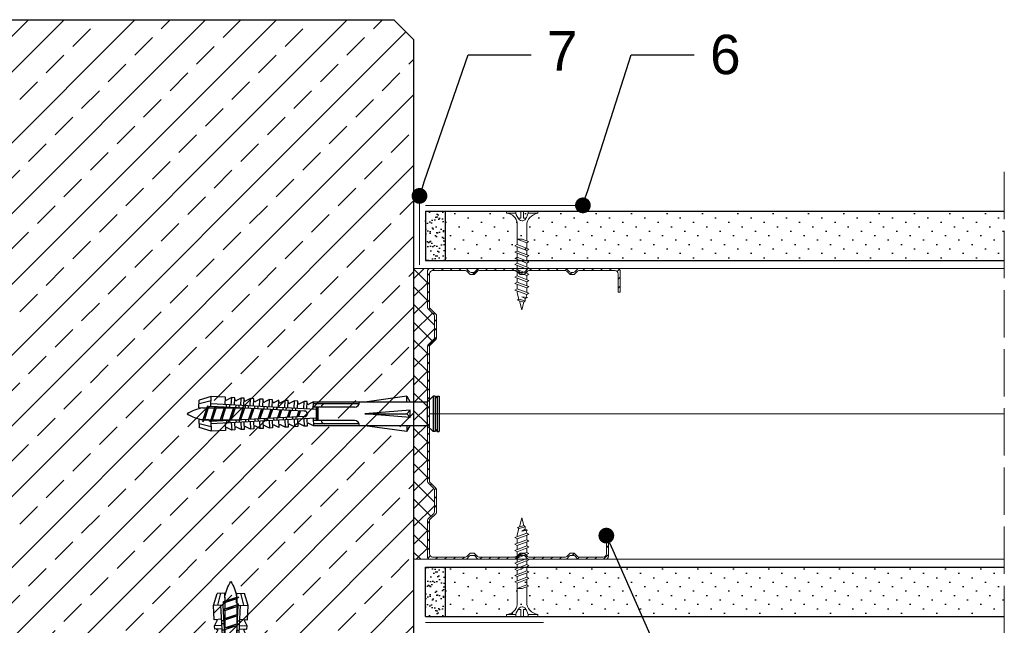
# Model space of a CAD drawing. Header units: millimetres. Extents: x 1245 to 3300, y 237 to 1534.
# Tile 14 of 16: x 2281 to 2531, y 1371 to 1524. Entities that reach past the tile are written whole.
import ezdxf
from ezdxf import colors
from ezdxf.entities.mleader import LeaderData, LeaderLine
from ezdxf.math import Vec2, Vec3

# ---------------------------------------------------------------- set-up
doc = ezdxf.new("R2010")
doc.units = ezdxf.units.MM
doc.linetypes.add('ACAD_ISO02W100', pattern=[15, 12, -3])
for name, color, linetype, lineweight in [('_ISOVER WELNA', 7, 'BATTING', 9), ('_RIGIPS AKCESORIA', 7, 'Continuous', 18), ('_RIGIPS G-K', 7, 'Continuous', 25), ('_RIGIPS PROFIL', 7, 'Continuous', 18), ('KRESKOWANIE', 7, 'Continuous', 9), ('OPISY', 7, 'Continuous', 9), ('PRZERYWANA', 7, 'ACAD_ISO02W100', 9)]:
    doc.layers.add(name, color=color, linetype=linetype, lineweight=lineweight)
doc.styles.get("Standard").update_dxf_attribs({"font": 'arial.ttf'})
doc.linetypes.add('BATTING', pattern='A,0.00254,-2.54,[134,ltypeshp.shx,S=2.54,R=0,X=-2.54,Y=0],-5.08,[134,ltypeshp.shx,S=2.54,R=180,X=2.54,Y=0],-2.54', length=10.16254)

# ---------------------------------------------------------------- blocks, each defined once
blk = doc.blocks.new('TN 25')
at = {"layer": '_RIGIPS AKCESORIA'}
for p, q in [((0, -0.84), (0, 7.16)), ((0, 7.16), (0.46, 7.16)), ((0.46, 7.16), (0.46, 4.78)), ((8.47, 4.46), (8.79, 5)), ((8.79, 5), (9.93, 2.01)), ((10.1, 4.46), (10.41, 5)), ((10.41, 5), (11.56, 2.01)), ((11.67, 4.46), (11.99, 5)), ((11.99, 5), (13.14, 2.01)), ((13.21, 4.46), (13.52, 5)), ((13.52, 5), (14.67, 2.01)), ((14.8, 4.46), (15.12, 5)), ((15.12, 5), (16.26, 2.01)), ((16.42, 4.46), (16.73, 5)), ((16.73, 5), (17.88, 2.01)), ((17.99, 4.46), (18.31, 5)), ((18.31, 5), (19.45, 2.01)), ((19.68, 4.46), (20, 5)), ((20, 5), (21.14, 2.01)), ((0.46, 4.78), (0, 4.78)), ((0, 3.5), (1.77, 3.5)), ((0, 2.83), (1.77, 2.83)), ((1.77, 3.5), (1.77, 4.2)), ((1.77, 2.83), (1.77, 2.18)), ((3.02, 4.46), (8.47, 4.46)), ((7.12, 4.46), (7.12, 3.18)), ((8.03, 2.01), (7.12, 4.46)), ((7.12, 3.18), (7.65, 1.53)), ((9.61, 1.51), (8.47, 4.46)), ((9, 4.46), (10.1, 4.46)), ((11.23, 1.51), (10.1, 4.46)), ((10.62, 4.46), (11.67, 4.46)), ((12.81, 1.51), (11.67, 4.46)), ((12.2, 4.46), (13.21, 4.46)), ((14.34, 1.51), (13.21, 4.46)), ((13.73, 4.46), (14.8, 4.46)), ((15.94, 1.51), (14.8, 4.46)), ((15.33, 4.46), (16.42, 4.46)), ((17.55, 1.51), (16.42, 4.46)), ((16.94, 4.46), (17.99, 4.46)), ((19.13, 1.51), (17.99, 4.46)), ((18.52, 4.46), (19.68, 4.46)), ((20.82, 1.51), (19.68, 4.46)), ((20.21, 4.46), (20.7, 4.46)), ((20.7, 4.46), (22.28, 3.98)), ((21.85, 1.83), (21.67, 3.28)), ((21.67, 3.28), (22.14, 2.4)), ((22.28, 3.98), (22.56, 4.37)), ((22.7, 2.36), (22.28, 3.98)), ((22.56, 4.37), (23.03, 2.71)), ((23.03, 2.71), (22.7, 2.36)), ((22.71, 3.85), (25, 3.24)), ((25, 3.24), (23.03, 2.71)), ((0.46, 1.64), (0, 1.64)), ((0.46, -0.84), (0.46, 1.64)), ((7.49, 2.01), (3.55, 2.01)), ((7.65, 1.53), (8.03, 2.01)), ((9.41, 2.01), (8.03, 2.01)), ((9.93, 2.01), (9.61, 1.51)), ((11.04, 2.01), (9.93, 2.01)), ((11.56, 2.01), (11.23, 1.51)), ((12.61, 2.01), (11.56, 2.01)), ((13.14, 2.01), (12.81, 1.51)), ((14.15, 2.01), (13.14, 2.01)), ((14.67, 2.01), (14.34, 1.51)), ((15.74, 2.01), (14.67, 2.01)), ((16.26, 2.01), (15.94, 1.51)), ((17.36, 2.01), (16.26, 2.01)), ((17.88, 2.01), (17.55, 1.51)), ((18.93, 2.01), (17.88, 2.01)), ((19.45, 2.01), (19.13, 1.51)), ((19.45, 2.01), (20.62, 2.01)), ((21.14, 2.01), (20.82, 1.51)), ((21.14, 2.01), (21.81, 2.12)), ((22.14, 2.4), (21.85, 1.83)), ((22.7, 2.36), (22.14, 2.4)), ((0, -0.84), (0.46, -0.84))]:
    blk.add_line(p, q, dxfattribs=at)
for centre, major_axis, ratio, start_param, end_param in [((3.09, 7.67), (0.17, 3.2), 0.826134, 1.773653, 3.180586), ((-0.04, 0.9), (0, 3.93), 0.848176, -0.720942, -0.151112), ((0.59, 4.62), (0, 2.81), 0.848176, 3.475072, 3.862535), ((1.66, 3.18), (0, 0.895), 0.848176, -1.552777, -0.720942), ((1.66, 3.18), (0, 0.895), 0.848176, 3.862535, 4.730408), ((3.37, -1.57), (0.28, 3.57), 0.832181, 0.035984, 1.430787), ((-2.73, 15.91), (0, 14.76), 0.848176, 3.399396, 3.475072)]:
    blk.add_ellipse(centre, major_axis=major_axis, ratio=ratio, start_param=start_param, end_param=end_param, dxfattribs=at)
blk = doc.blocks.new('CW 75 ULTRASTIL')
h = blk.add_hatch()
h.set_pattern_fill('ANSI31', color=256, scale=0.5, style=0)
h.paths.add_polyline_path([(106.07, 103.31, -0.414214), (106.87, 104.11), (115.19, 104.11, -0.198912), (115.55, 103.96), (116.25, 103.25, 0.198912), (116.61, 103.11), (117.19, 103.11, 0.198912), (117.55, 103.25), (118.25, 103.96, -0.198912), (118.61, 104.11), (127.89, 104.11, -0.198912), (128.25, 103.96), (128.95, 103.25, 0.198912), (129.31, 103.11), (129.89, 103.11, 0.198912), (130.25, 103.25), (130.95, 103.96, -0.198912), (131.31, 104.11), (140.59, 104.11, -0.198912), (140.95, 103.96), (141.65, 103.25, 0.198912), (142.01, 103.11), (142.59, 103.11, 0.198912), (142.95, 103.25), (143.65, 103.96, -0.198912), (144.01, 104.11), (153.17, 104.11, -0.414214), (153.97, 103.31), (153.97, 98.66), (154.52, 98.66), (154.52, 103.86, 0.414214), (153.72, 104.66), (144.01, 104.66, 0.198912), (143.65, 104.51), (142.95, 103.8, -0.198912), (142.59, 103.66), (142.01, 103.66, -0.198912), (141.65, 103.8), (140.95, 104.51, 0.198912), (140.59, 104.66), (131.31, 104.66, 0.198912), (130.95, 104.51), (130.25, 103.8, -0.198912), (129.89, 103.66), (129.31, 103.66, -0.198912), (128.95, 103.8), (128.25, 104.51, 0.198912), (127.89, 104.66), (118.61, 104.66, 0.198912), (118.25, 104.51), (117.55, 103.8, -0.198912), (117.19, 103.66), (116.61, 103.66, -0.198912), (116.25, 103.8), (115.55, 104.51, 0.198912), (115.19, 104.66), (106.32, 104.66, 0.414214), (105.52, 103.86), (105.52, 94.86, 0.198912), (105.67, 94.51), (107.17, 93, -0.198912), (107.32, 92.65), (107.32, 87.06, -0.198912), (107.17, 86.71), (105.67, 85.2, 0.198912), (105.52, 84.85), (105.52, 50.66, 0.198912), (105.67, 50.31), (107.17, 48.8, -0.198912), (107.32, 48.45), (107.32, 42.86, -0.198912), (107.17, 42.51), (105.67, 41, 0.198912), (105.52, 40.65), (105.52, 31.66, 0.414214), (106.32, 30.86), (115.19, 30.86, 0.198912), (115.55, 31), (116.25, 31.71, -0.198912), (116.61, 31.86), (117.19, 31.86, -0.198912), (117.55, 31.71), (118.25, 31, 0.198912), (118.61, 30.86), (127.89, 30.86, 0.198912), (128.25, 31), (128.95, 31.71, -0.198912), (129.31, 31.86), (129.89, 31.86, -0.198912), (130.25, 31.71), (130.95, 31, 0.198912), (131.31, 30.86), (140.59, 30.86, 0.198912), (140.95, 31), (141.65, 31.71, -0.198912), (142.01, 31.86), (142.59, 31.86, -0.198912), (142.95, 31.71), (143.65, 31, 0.198912), (144.01, 30.86), (150.72, 30.86, 0.414214), (151.52, 31.66), (151.52, 36.86), (150.97, 36.86), (150.97, 32.21, -0.414214), (150.17, 31.41), (144.01, 31.41, -0.198912), (143.65, 31.55), (142.95, 32.26, 0.198912), (142.59, 32.41), (142.01, 32.41, 0.198912), (141.65, 32.26), (140.95, 31.55, -0.198912), (140.59, 31.41), (131.31, 31.41, -0.198912), (130.95, 31.55), (130.25, 32.26, 0.198912), (129.89, 32.41), (129.31, 32.41, 0.198912), (128.95, 32.26), (128.25, 31.55, -0.198912), (127.89, 31.41), (118.61, 31.41, -0.198912), (118.25, 31.55), (117.55, 32.26, 0.198912), (117.19, 32.41), (116.61, 32.41, 0.198912), (116.25, 32.26), (115.55, 31.55, -0.198912), (115.19, 31.41), (106.87, 31.41, -0.414214), (106.07, 32.21), (106.07, 40.65, -0.198912), (106.22, 41), (107.72, 42.51, 0.198912), (107.87, 42.86), (107.87, 48.45, 0.198912), (107.72, 48.8), (106.22, 50.31, -0.198912), (106.07, 50.66), (106.07, 84.85, -0.198912), (106.22, 85.2), (107.72, 86.71, 0.198912), (107.87, 87.06), (107.87, 92.65, 0.198912), (107.72, 93), (106.22, 94.51, -0.198912), (106.07, 94.86)])
at = {"layer": '_RIGIPS PROFIL'}
for p, q in [((105.52, 103.86), (105.52, 94.86)), ((106.07, 103.31), (106.07, 94.86)), ((115.19, 104.66), (106.32, 104.66)), ((115.19, 104.11), (106.87, 104.11)), ((115.55, 104.51), (116.25, 103.8)), ((115.55, 103.96), (116.25, 103.25)), ((117.19, 103.66), (116.61, 103.66)), ((117.19, 103.11), (116.61, 103.11)), ((118.25, 104.51), (117.55, 103.8)), ((118.25, 103.96), (117.55, 103.25)), ((127.89, 104.66), (118.61, 104.66)), ((127.89, 104.11), (118.61, 104.11)), ((128.25, 104.51), (128.95, 103.8)), ((128.25, 103.96), (128.95, 103.25)), ((129.89, 103.66), (129.31, 103.66)), ((129.89, 103.11), (129.31, 103.11)), ((130.95, 104.51), (130.25, 103.8)), ((130.95, 103.96), (130.25, 103.25)), ((131.31, 104.66), (140.59, 104.66)), ((131.31, 104.11), (140.59, 104.11)), ((140.95, 104.51), (141.65, 103.8)), ((140.95, 103.96), (141.65, 103.25)), ((142.59, 103.66), (142.01, 103.66)), ((142.59, 103.11), (142.01, 103.11)), ((143.65, 104.51), (142.95, 103.8)), ((143.65, 103.96), (142.95, 103.25)), ((153.72, 104.66), (144.01, 104.66)), ((153.17, 104.11), (144.01, 104.11)), ((153.97, 98.66), (153.97, 103.31)), ((154.52, 98.66), (154.52, 103.86)), ((153.97, 98.66), (154.52, 98.66)), ((107.17, 93), (105.67, 94.51)), ((107.72, 93), (106.22, 94.51)), ((107.32, 92.65), (107.32, 87.06)), ((107.87, 92.65), (107.87, 87.06)), ((107.17, 86.71), (105.67, 85.2)), ((107.72, 86.71), (106.22, 85.2)), ((105.52, 84.85), (105.52, 50.66)), ((106.07, 84.85), (106.07, 50.66)), ((107.17, 48.8), (105.67, 50.31)), ((107.72, 48.8), (106.22, 50.31)), ((107.32, 42.86), (107.32, 48.45)), ((107.87, 42.86), (107.87, 48.45)), ((107.17, 42.51), (105.67, 41)), ((107.72, 42.51), (106.22, 41)), ((105.52, 31.66), (105.52, 40.65)), ((106.07, 32.21), (106.07, 40.65)), ((150.97, 36.86), (150.97, 32.21)), ((150.97, 36.86), (151.52, 36.86)), ((151.52, 36.86), (151.52, 31.66)), ((115.19, 30.86), (106.32, 30.86)), ((115.19, 31.41), (106.87, 31.41)), ((115.55, 31.55), (116.25, 32.26)), ((115.55, 31), (116.25, 31.71)), ((117.19, 32.41), (116.61, 32.41)), ((117.19, 31.86), (116.61, 31.86)), ((118.25, 31.55), (117.55, 32.26)), ((118.25, 31), (117.55, 31.71)), ((127.89, 31.41), (118.61, 31.41)), ((127.89, 30.86), (118.61, 30.86)), ((128.25, 31.55), (128.95, 32.26)), ((128.25, 31), (128.95, 31.71)), ((129.89, 32.41), (129.31, 32.41)), ((129.89, 31.86), (129.31, 31.86)), ((130.95, 31.55), (130.25, 32.26)), ((130.95, 31), (130.25, 31.71)), ((131.31, 31.41), (140.59, 31.41)), ((131.31, 30.86), (140.59, 30.86)), ((140.95, 31.55), (141.65, 32.26)), ((140.95, 31), (141.65, 31.71)), ((142.59, 32.41), (142.01, 32.41)), ((142.59, 31.86), (142.01, 31.86)), ((143.65, 31.55), (142.95, 32.26)), ((143.65, 31), (142.95, 31.71)), ((150.17, 31.41), (144.01, 31.41)), ((150.72, 30.86), (144.01, 30.86))]:
    blk.add_line(p, q, dxfattribs=at)
for centre, radius, start, end in [((106.32, 103.86), 0.8, 90, 180), ((106.87, 103.31), 0.8, 90, 180), ((115.19, 104.16), 0.5, 45, 90), ((115.19, 103.61), 0.5, 45, 90), ((116.61, 104.16), 0.5, 225, 270), ((116.61, 103.61), 0.5, 225, 270), ((117.19, 104.16), 0.5, 270, 315), ((117.19, 103.61), 0.5, 270, 315), ((118.61, 104.16), 0.5, 90, 135), ((118.61, 103.61), 0.5, 90, 135), ((127.89, 104.16), 0.5, 45, 90), ((127.89, 103.61), 0.5, 45, 90), ((129.31, 104.16), 0.5, 225, 270), ((129.31, 103.61), 0.5, 225, 270), ((129.89, 104.16), 0.5, 270, 315), ((129.89, 103.61), 0.5, 270, 315), ((131.31, 104.16), 0.5, 90, 135), ((131.31, 103.61), 0.5, 90, 135), ((140.59, 104.16), 0.5, 45, 90), ((140.59, 103.61), 0.5, 45, 90), ((142.01, 104.16), 0.5, 225, 270), ((142.01, 103.61), 0.5, 225, 270), ((142.59, 104.16), 0.5, 270, 315), ((142.59, 103.61), 0.5, 270, 315), ((144.01, 104.16), 0.5, 90, 135), ((144.01, 103.61), 0.5, 90, 135), ((153.17, 103.31), 0.8, 0, 90), ((153.72, 103.86), 0.8, 0, 90), ((106.02, 94.86), 0.5, 180, 225), ((106.57, 94.86), 0.5, 180, 225), ((106.82, 92.65), 0.5, 0, 45), ((107.37, 92.65), 0.5, 0, 45), ((106.02, 84.85), 0.5, 135, 180), ((106.57, 84.85), 0.5, 135, 180), ((106.82, 87.06), 0.5, 315, 0), ((107.37, 87.06), 0.5, 315, 0), ((106.02, 50.66), 0.5, 180, 225), ((106.57, 50.66), 0.5, 180, 225), ((106.82, 48.45), 0.5, 0, 45), ((107.37, 48.45), 0.5, 0, 45), ((106.82, 42.86), 0.5, 315, 0), ((107.37, 42.86), 0.5, 315, 0), ((106.02, 40.65), 0.5, 135, 180), ((106.57, 40.65), 0.5, 135, 180), ((106.32, 31.66), 0.8, 180, 270), ((106.87, 32.21), 0.8, 180, 270), ((115.19, 31.91), 0.5, 270, 315), ((115.19, 31.36), 0.5, 270, 315), ((116.61, 31.91), 0.5, 90, 135), ((116.61, 31.36), 0.5, 90, 135), ((117.19, 31.91), 0.5, 45, 90), ((117.19, 31.36), 0.5, 45, 90), ((118.61, 31.91), 0.5, 225, 270), ((118.61, 31.36), 0.5, 225, 270), ((127.89, 31.91), 0.5, 270, 315), ((127.89, 31.36), 0.5, 270, 315), ((129.31, 31.91), 0.5, 90, 135), ((129.31, 31.36), 0.5, 90, 135), ((129.89, 31.91), 0.5, 45, 90), ((129.89, 31.36), 0.5, 45, 90), ((131.31, 31.91), 0.5, 225, 270), ((131.31, 31.36), 0.5, 225, 270), ((140.59, 31.91), 0.5, 270, 315), ((140.59, 31.36), 0.5, 270, 315), ((142.01, 31.91), 0.5, 90, 135), ((142.01, 31.36), 0.5, 90, 135), ((142.59, 31.91), 0.5, 45, 90), ((142.59, 31.36), 0.5, 45, 90), ((144.01, 31.91), 0.5, 225, 270), ((144.01, 31.36), 0.5, 225, 270), ((150.17, 32.21), 0.8, 270, 0), ((150.72, 31.66), 0.8, 270, 0)]:
    blk.add_arc(centre, radius, start, end, dxfattribs=at)
blk = doc.blocks.new('kolek rozprezny komplet 60')
for p, q in [((390.66, 217.01), (390.76, 218.91)), ((393.75, 218.75), (390.71, 217.96)), ((393.81, 219.85), (390.76, 218.91)), ((393.68, 217.35), (393.81, 219.85)), ((420.47, 216.55), (393.71, 217.95)), ((397.41, 219.66), (393.81, 219.85)), ((397.31, 217.76), (397.41, 219.66)), ((397.67, 217.14), (397.71, 217.74)), ((399, 219.58), (397.82, 218.98)), ((398.47, 217.1), (398.5, 217.7)), ((398.9, 217.68), (399, 219.58)), ((399.8, 219.54), (399, 219.58)), ((399.7, 217.64), (399.8, 219.54)), ((400.07, 217.02), (400.1, 217.62)), ((401.4, 219.45), (400.22, 218.85)), ((400.87, 216.98), (400.9, 217.58)), ((401.3, 217.56), (401.4, 219.45)), ((402.2, 219.41), (401.4, 219.45)), ((402.1, 217.51), (402.2, 219.41)), ((403.8, 219.33), (402.61, 218.72)), ((403.7, 217.43), (403.8, 219.33)), ((404.6, 219.29), (403.8, 219.33)), ((404.5, 217.39), (404.6, 219.29)), ((406.19, 219.2), (405.01, 218.6)), ((406.09, 217.3), (406.19, 219.2)), ((406.99, 219.16), (406.19, 219.2)), ((406.89, 217.26), (406.99, 219.16)), ((408.59, 219.08), (407.41, 218.47)), ((408.49, 217.18), (408.59, 219.08)), ((409.39, 219.03), (408.59, 219.08)), ((409.29, 217.14), (409.39, 219.03)), ((410.99, 218.95), (409.8, 218.35)), ((410.89, 217.05), (410.99, 218.95)), ((412.59, 218.87), (411.4, 218.26)), ((412.49, 216.97), (412.59, 218.87)), ((413.38, 218.82), (412.59, 218.87)), ((413.28, 216.93), (413.38, 218.82)), ((414.98, 218.74), (413.8, 218.14)), ((414.88, 216.84), (414.98, 218.74)), ((415.78, 218.7), (414.98, 218.74)), ((415.68, 216.8), (415.78, 218.7)), ((417.38, 218.62), (416.2, 218.01)), ((417.28, 216.72), (417.38, 218.62)), ((418.18, 218.57), (417.38, 218.62)), ((418.08, 216.68), (418.18, 218.57)), ((419.78, 218.49), (418.59, 217.89)), ((419.68, 216.59), (419.78, 218.49)), ((431.37, 217.95), (419.75, 217.95)), ((448.67, 218.45), (419.77, 218.45)), ((443.47, 219.95), (432.8, 218.45)), ((443.47, 218.45), (443.47, 219.95)), ((443.47, 219.95), (444.34, 218.45)), ((450.17, 219.95), (448.67, 218.45)), ((448.67, 218.45), (448.67, 212.45)), ((450.17, 219.95), (450.17, 210.95)), ((450.67, 219.95), (450.17, 219.95)), ((450.67, 219.95), (450.67, 210.95)), ((450.67, 219.35), (451.17, 219.95)), ((451.17, 219.95), (451.67, 219.95)), ((451.17, 219.95), (451.17, 210.95)), ((451.67, 219.95), (451.67, 210.95)), ((393.15, 216.88), (390.66, 217.01)), ((391.67, 216.95), (392.67, 216.95)), ((392.67, 216.95), (391.67, 213.95)), ((392.67, 216.95), (392.07, 213.95)), ((393.07, 216.95), (392.07, 213.95)), ((392.67, 216.95), (393.04, 217.45)), ((393.07, 216.95), (393.04, 217.45)), ((393.07, 216.95), (394.67, 216.95)), ((394.67, 216.95), (393.67, 213.95)), ((417.38, 216.11), (393.68, 217.35)), ((394.67, 216.95), (394.07, 213.95)), ((395.07, 216.95), (394.07, 213.95)), ((394.67, 216.95), (394.92, 217.29)), ((395.07, 216.95), (395.05, 217.28)), ((395.07, 216.95), (397.07, 216.95)), ((397.07, 216.95), (396.07, 213.95)), ((397.07, 216.95), (396.47, 213.95)), ((397.47, 216.95), (396.47, 213.95)), ((397.07, 216.95), (397.23, 217.17)), ((397.47, 216.95), (397.46, 217.16)), ((397.47, 216.95), (399.47, 216.95)), ((399.47, 216.95), (398.47, 213.95)), ((399.47, 216.95), (398.87, 213.95)), ((399.87, 216.95), (398.87, 213.95)), ((399.47, 216.95), (399.55, 217.05)), ((399.87, 216.95), (399.87, 217.03)), ((399.87, 216.95), (401.38, 216.95)), ((401.87, 216.92), (400.87, 213.95)), ((401.87, 216.92), (401.27, 213.95)), ((402.26, 216.9), (401.27, 213.95)), ((402.47, 216.89), (402.5, 217.49)), ((403.27, 216.85), (403.3, 217.45)), ((404.22, 216.8), (403.31, 214.05)), ((404.24, 216.8), (403.7, 214.07)), ((404.62, 216.78), (403.72, 214.07)), ((404.86, 216.77), (404.9, 217.37)), ((405.66, 216.73), (405.69, 217.32)), ((406.58, 216.68), (405.75, 214.18)), ((406.62, 216.68), (406.12, 214.2)), ((406.98, 216.66), (406.16, 214.2)), ((407.26, 216.64), (407.29, 217.24)), ((408.06, 216.6), (408.09, 217.2)), ((408.94, 216.55), (408.19, 214.31)), ((408.99, 216.55), (408.55, 214.33)), ((409.34, 216.53), (408.6, 214.33)), ((409.66, 216.52), (409.69, 217.12)), ((410.46, 216.47), (410.49, 217.07)), ((411.3, 216.43), (410.64, 214.44)), ((411.37, 216.43), (410.98, 214.45)), ((411.69, 216.41), (411.04, 214.46)), ((412.05, 216.39), (412.09, 216.99)), ((412.85, 216.35), (412.89, 216.95)), ((413.66, 216.31), (413.08, 214.56)), ((413.75, 216.3), (413.4, 214.58)), ((414.05, 216.29), (413.49, 214.58)), ((414.45, 216.27), (414.48, 216.86)), ((415.25, 216.22), (415.28, 216.82)), ((416.02, 216.18), (415.52, 214.69)), ((416.12, 216.18), (415.83, 214.71)), ((416.41, 216.16), (415.93, 214.71)), ((418.22, 215.58), (418.01, 214.95)), ((430.17, 217.15), (419.71, 217.15)), ((420.47, 217.15), (420.47, 213.75)), ((420.67, 217.15), (420.67, 213.75)), ((420.87, 217.15), (420.87, 213.75)), ((444.34, 216.37), (432.8, 215.45)), ((432.8, 215.45), (443.47, 215.45)), ((444.34, 214.53), (432.8, 215.45)), ((444.34, 216.37), (443.47, 215.45)), ((444.34, 214.53), (443.47, 215.45)), ((444.34, 214.53), (444.34, 216.37)), ((448.67, 216.95), (448.67, 213.95)), ((393.15, 214.02), (390.66, 213.89)), ((390.66, 213.89), (390.76, 211.99)), ((393.75, 212.15), (390.71, 212.94)), ((391.67, 213.95), (391.71, 213.45)), ((391.71, 213.45), (392.07, 213.95)), ((392.07, 213.95), (393.67, 213.95)), ((393.67, 213.95), (393.7, 213.55)), ((417.38, 214.79), (393.68, 213.55)), ((393.68, 213.55), (393.81, 211.05)), ((420.47, 214.35), (393.71, 212.95)), ((393.78, 213.55), (394.07, 213.95)), ((394.07, 213.95), (396.07, 213.95)), ((396.07, 213.95), (396.09, 213.67)), ((396.28, 213.68), (396.47, 213.95)), ((396.47, 213.95), (398.47, 213.95)), ((397.31, 213.14), (397.41, 211.24)), ((397.67, 213.76), (397.71, 213.16)), ((398.47, 213.95), (398.48, 213.8)), ((398.47, 213.8), (398.5, 213.2)), ((398.77, 213.81), (398.87, 213.95)), ((398.87, 213.95), (400.87, 213.95)), ((398.9, 213.22), (399, 211.32)), ((399.7, 213.26), (399.8, 211.36)), ((400.07, 213.88), (400.1, 213.28)), ((400.87, 213.95), (400.88, 213.92)), ((400.87, 213.92), (400.9, 213.32)), ((401.27, 213.95), (401.38, 213.95)), ((401.27, 213.94), (401.27, 213.95)), ((401.3, 213.35), (401.4, 211.45)), ((402.1, 213.39), (402.2, 211.49)), ((402.47, 214.01), (402.5, 213.41)), ((403.27, 214.05), (403.3, 213.45)), ((403.7, 213.47), (403.8, 211.57)), ((404.5, 213.51), (404.6, 211.62)), ((404.86, 214.13), (404.9, 213.53)), ((405.66, 214.17), (405.69, 213.58)), ((406.09, 213.6), (406.19, 211.7)), ((406.89, 213.64), (406.99, 211.74)), ((407.26, 214.26), (407.29, 213.66)), ((408.06, 214.3), (408.09, 213.7)), ((408.49, 213.72), (408.59, 211.82)), ((409.29, 213.76), (409.39, 211.87)), ((409.66, 214.38), (409.69, 213.79)), ((410.99, 211.95), (409.8, 212.55)), ((410.46, 214.43), (410.49, 213.83)), ((410.89, 213.85), (410.99, 211.95)), ((412.59, 212.03), (411.4, 212.64)), ((412.05, 214.51), (412.09, 213.91)), ((412.49, 213.93), (412.59, 212.03)), ((412.85, 214.55), (412.89, 213.95)), ((413.28, 213.97), (413.38, 212.08)), ((414.98, 212.16), (413.8, 212.76)), ((414.45, 214.64), (414.48, 214.04)), ((414.88, 214.06), (414.98, 212.16)), ((415.25, 214.68), (415.28, 214.08)), ((415.68, 214.1), (415.78, 212.2)), ((417.38, 212.29), (416.2, 212.89)), ((417.28, 214.18), (417.38, 212.29)), ((418.08, 214.22), (418.18, 212.33)), ((419.78, 212.41), (418.59, 213.01)), ((419.68, 214.31), (419.78, 212.41)), ((430.17, 213.75), (419.71, 213.75)), ((431.37, 212.95), (419.75, 212.95)), ((393.81, 211.05), (390.76, 211.99)), ((397.41, 211.24), (393.81, 211.05)), ((399, 211.32), (397.82, 211.93)), ((399.8, 211.36), (399, 211.32)), ((401.4, 211.45), (400.22, 212.05)), ((402.2, 211.49), (401.4, 211.45)), ((403.8, 211.57), (402.61, 212.18)), ((404.6, 211.62), (403.8, 211.57)), ((406.19, 211.7), (405.01, 212.3)), ((406.99, 211.74), (406.19, 211.7)), ((408.59, 211.82), (407.41, 212.43)), ((409.39, 211.87), (408.59, 211.82)), ((413.38, 212.08), (412.59, 212.03)), ((415.78, 212.2), (414.98, 212.16)), ((418.18, 212.33), (417.38, 212.29)), ((448.67, 212.45), (419.77, 212.45)), ((443.47, 210.95), (432.8, 212.45)), ((443.47, 212.45), (443.47, 210.95)), ((443.47, 210.95), (444.34, 212.45)), ((450.17, 210.95), (448.67, 212.45)), ((450.67, 210.95), (450.17, 210.95)), ((450.67, 211.55), (451.17, 210.95)), ((451.17, 210.95), (451.67, 210.95))]:
    blk.add_line(p, q)
for centre, radius, start, end in [((397.68, 219.24), 0.3, 177, 297), ((400.08, 219.12), 0.3, 177, 297), ((402.48, 218.99), 0.3, 177, 297), ((404.87, 218.87), 0.3, 177, 297), ((407.27, 218.74), 0.3, 177, 297), ((409.67, 218.61), 0.3, 177, 297), ((411.27, 218.53), 0.3, 177, 297), ((413.66, 218.41), 0.3, 177, 297), ((416.06, 218.28), 0.3, 177, 297), ((418.46, 218.15), 0.3, 177, 297), ((422.67, 216.95), 1, 90, 168.463), ((430.17, 218.45), 1.3, 270, 0), ((393.41, 206.24), 10.85, 99.2038, 121.9083), ((393.41, 224.66), 10.85, 238.0917, 260.7962), ((393.65, 216.85), 0.5, 87, 177), ((417.55, 215.45), 0.682, 255.8604, 104.1386), ((393.65, 214.05), 0.5, 183, 273), ((409.67, 212.29), 0.3, 63, 183), ((411.27, 212.37), 0.3, 63, 183), ((413.66, 212.5), 0.3, 63, 183), ((416.06, 212.62), 0.3, 63, 183), ((418.46, 212.75), 0.3, 63, 183), ((422.67, 213.95), 1, 191.537, 270), ((430.17, 212.45), 1.3, 0, 90), ((397.68, 211.66), 0.3, 63, 183), ((400.08, 211.78), 0.3, 63, 183), ((402.48, 211.91), 0.3, 63, 183), ((404.87, 212.03), 0.3, 63, 183), ((407.27, 212.16), 0.3, 63, 183)]:
    blk.add_arc(centre, radius, start, end)
blk = doc.blocks.new('_Dot')
at = {"color": 0, "linetype": 'ByBlock', "lineweight": -2}
blk.add_line((-0.5, 0), (-1, 0), dxfattribs=at)
at = {"color": 0, "linetype": 'ByBlock', "const_width": 0.5}
blk.add_lwpolyline([(-0.25, 0, 1), (0.25, 0, 1)], format="xyb", close=True, dxfattribs=at)

msp = doc.modelspace()

# ---------------------------------------------------------------- hatches: boundary and pattern name
at = {"layer": '_RIGIPS AKCESORIA'}
h = msp.add_hatch(dxfattribs=at)
h.set_pattern_fill('ANSI37', color=256, style=0)
h.set_pattern_definition([(45, (435.7817, 384.5676), (-2.245064, 2.245064), []), (135, (435.7817, 384.5676), (-2.245064, -2.245064), [])])
h.paths.add_polyline_path([(2384.49, 1441.54, -0.198912), (2384.63, 1441.9), (2386.14, 1443.4, 0.198912), (2386.29, 1443.76), (2386.29, 1449.34, 0.198912), (2386.14, 1449.7), (2384.63, 1451.2, -0.198912), (2384.49, 1451.56), (2384.49, 1460.55, -0.414214), (2385.29, 1461.35), (2380.99, 1461.35), (2380.99, 1387.55), (2385.29, 1387.55, -0.414214), (2384.49, 1388.35), (2384.49, 1397.34, -0.198912), (2384.63, 1397.7), (2386.14, 1399.2, 0.198912), (2386.29, 1399.56), (2386.29, 1405.14, 0.198912), (2386.14, 1405.5), (2384.63, 1407, -0.198912), (2384.49, 1407.36)])
at = {"layer": '_RIGIPS G-K'}
h = msp.add_hatch(dxfattribs=at)
h.set_pattern_fill('AR-SAND', color=256, scale=0.05, style=0)
h.set_pattern_definition([(37.5, (369.4483, 372.9676), (-0.0800016, 2.4470662), [0, -1.9304, 0, -2.159, 0, -2.06375]), (7.5, (369.4483, 372.9676), (2.2476164, 3.5841255), [0, -1.0414, 0, -1.7399, 0, -0.66675]), (327.5, (367.8862, 372.9676), (3.9549619, 0.007186), [0, -0.635, 0, -2.286, 0, -2.9845]), (317.5, (367.8862, 372.9676), (3.8177823, 1.1146466), [0, -0.3175, 0, -1.4986, 0, -1.7145])])
h.paths.add_polyline_path([(2388.99, 1475.85), (2383.99, 1475.85), (2383.99, 1463.35), (2388.99, 1463.35)])
h = msp.add_hatch(dxfattribs=at)
h.set_pattern_fill('DOTS', color=256, scale=2, angle=225, style=0)
h.set_pattern_definition([(225, (85.7817, 372.9676), (1.122532, -3.367596), [0, -3.175])])
h.paths.add_polyline_path([(2530.99, 1463.35), (2530.99, 1475.85), (2388.99, 1475.85), (2388.99, 1463.35)])
h = msp.add_hatch(dxfattribs=at)
h.set_pattern_fill('AR-SAND', color=256, scale=0.05, style=0)
h.set_pattern_definition([(322.5, (369.4483, 2475.9351), (-0.0800016, -2.4470662), [0, -1.9304, 0, -2.159, 0, -2.06375]), (352.5, (369.4483, 2475.935), (2.2476164, -3.5841255), [0, -1.0414, 0, -1.7399, 0, -0.66675]), (32.5, (367.8862, 2475.9351), (3.9549619, -0.007186), [0, -0.635, 0, -2.286, 0, -2.9845]), (42.5, (367.8862, 2475.935), (3.8177823, -1.1146466), [0, -0.3175, 0, -1.4986, 0, -1.7145])])
h.paths.add_polyline_path([(2383.99, 1373.05), (2388.99, 1373.05), (2388.99, 1385.55), (2383.99, 1385.55)])
h = msp.add_hatch(dxfattribs=at)
h.set_pattern_fill('DOTS', color=256, scale=2, angle=225, style=0)
h.set_pattern_definition([(225, (85.7817, 396.1676), (1.122532, -3.367596), [0, -3.175])])
h.paths.add_polyline_path([(2530.99, 1373.05), (2530.99, 1385.55), (2388.99, 1385.55), (2388.99, 1373.05)])
at = {"layer": 'KRESKOWANIE'}
h = msp.add_hatch(dxfattribs=at)
h.set_pattern_fill('ANSI33', color=256, scale=2, style=0)
h.set_pattern_definition([(45, (785.782, -2e-13), (-8.980256, 8.980256), []), (45, (794.762, -2e-13), (-8.980256, 8.980256), [6.35, -3.175])])
h.paths.add_polyline_path([(2380.99, 1519.45), (2375.99, 1524.45), (2185.99, 1524.45), (2180.99, 1519.45), (2180.99, 1329.45), (2185.99, 1324.45), (2375.99, 1324.45), (2380.99, 1329.45)])

# ---------------------------------------------------------------- linework, layer by layer
for p, q in [((2185.99, 1524.45), (2375.99, 1524.45)), ((2375.99, 1524.45), (2380.99, 1519.45)), ((2380.99, 1519.45), (2380.99, 1329.45))]:
    msp.add_line(p, q)
at = {"layer": '_ISOVER WELNA', "ltscale": 3.6}
msp.add_line((2530.99, 1424.45), (2385.04, 1424.45), dxfattribs=at)
at = {"layer": '_RIGIPS AKCESORIA'}
for p, q in [((2382.49, 1462.25), (2382.49, 1479.75)), ((2383.99, 1477.35), (2423.99, 1477.35)), ((2383.99, 1371.55), (2413.99, 1371.55))]:
    msp.add_line(p, q, dxfattribs=at)
at = {"layer": '_RIGIPS G-K'}
for p, q in [((2383.99, 1475.85), (2530.99, 1475.85)), ((2383.99, 1475.85), (2383.99, 1463.35)), ((2388.99, 1475.85), (2388.99, 1463.35)), ((2383.99, 1463.35), (2530.99, 1463.35)), ((2383.99, 1385.55), (2530.99, 1385.55)), ((2383.99, 1373.05), (2383.99, 1385.55)), ((2388.99, 1385.55), (2388.99, 1373.05)), ((2383.99, 1373.05), (2530.99, 1373.05))]:
    msp.add_line(p, q, dxfattribs=at)
at = {"layer": '_RIGIPS PROFIL'}
for p, q in [((2380.99, 1461.35), (2530.99, 1461.35)), ((2380.99, 1387.55), (2530.99, 1387.55))]:
    msp.add_line(p, q, dxfattribs=at)
at = {"layer": 'PRZERYWANA'}
msp.add_line((2530.99, 1485.85), (2530.99, 1363.05), dxfattribs=at)

# ---------------------------------------------------------------- block references
msp.add_blockref('kolek rozprezny komplet 60', (1935.81, 1209))
at = {"xscale": -1, "rotation": 90}
msp.add_blockref('kolek rozprezny komplet 60', (2550.04, 1769.63), dxfattribs=at)
at = {"layer": '_RIGIPS AKCESORIA', "xscale": -1, "rotation": 90}
msp.add_blockref('TN 25', (2411.73, 1475.85), dxfattribs=at)
at = {"layer": '_RIGIPS AKCESORIA', "rotation": 90}
msp.add_blockref('TN 25', (2411.73, 1373.05), dxfattribs=at)
at = {"layer": '_RIGIPS PROFIL'}
msp.add_blockref('CW 75 ULTRASTIL', (2278.97, 1356.69), dxfattribs=at)

# ---------------------------------------------------------------- leaders
at = {"layer": 'OPISY'}
ml = msp.add_multileader_mtext('Standard', dxfattribs=at)
ml.set_content('7', color=256)
ml.set_leader_properties()
ml.set_arrow_properties(name='DOT')
ml.build(insert=Vec2(0, 0))
ctx = ml.context
ctx.base_point, ctx.char_height, ctx.landing_gap_size, ctx.plane_origin = Vec3(2410.86, 1515.55), 10, 4, Vec3(2218.27, 1659.21)
notes = []
notes.append((ctx, [(0, (1, 1, 0), (2394.86, 1515.55), (1, 0), 16, [(0, [(2382.49, 1479.75)], 0, [])])]))
ctx.mtext.insert, ctx.mtext.flow_direction = Vec3(2414.86, 1521.55), 5
ml = msp.add_multileader_mtext('Standard', dxfattribs=at)
ml.set_content('6', color=256)
ml.set_leader_properties()
ml.set_arrow_properties(name='DOT')
ml.build(insert=Vec2(0, 0))
ctx = ml.context
ctx.base_point, ctx.char_height, ctx.landing_gap_size, ctx.plane_origin = Vec3(2452.27, 1515.55), 10, 4, Vec3(2259.68, 1659.21)
notes.append((ctx, [(0, (1, 1, 0), (2436.27, 1515.55), (1, 0), 16, [(0, [(2423.99, 1477.35)], 0, [])])]))
ctx.mtext.insert, ctx.mtext.flow_direction = Vec3(2456.27, 1520.63), 5
ml = msp.add_multileader_mtext('Standard', dxfattribs=at)
ml.set_content('3', color=256)
ml.set_leader_properties()
ml.set_arrow_properties(name='DOT')
ml.build(insert=Vec2(0, 0))
ctx = ml.context
ctx.base_point, ctx.char_height, ctx.landing_gap_size, ctx.plane_origin = Vec3(2470.19, 1338.53), 10, 4, Vec3(2277.6, 1194.87)
notes.append((ctx, [(0, (1, 1, 0), (2454.19, 1338.53), (1, 0), 16, [(0, [(2429.94, 1393.55)], 0, [])])]))
ctx.mtext.insert, ctx.mtext.flow_direction = Vec3(2474.19, 1343.62), 5
for ctx, leaders in notes:
    for number, flags, end, landing, length, lines in leaders:
        leader = LeaderData()
        leader.index, (leader.has_last_leader_line, leader.has_dogleg_vector, leader.attachment_direction) = number, flags
        leader.last_leader_point, leader.dogleg_vector, leader.dogleg_length = Vec3(end), Vec3(landing), length
        for number, points, colour, breaks in lines:
            line = LeaderLine()
            line.index, line.vertices, line.color, line.breaks = number, Vec3.list(points), colors.encode_raw_color(colour), breaks
            leader.lines.append(line)
        ctx.leaders.append(leader)

doc.saveas('drawing.dxf')
